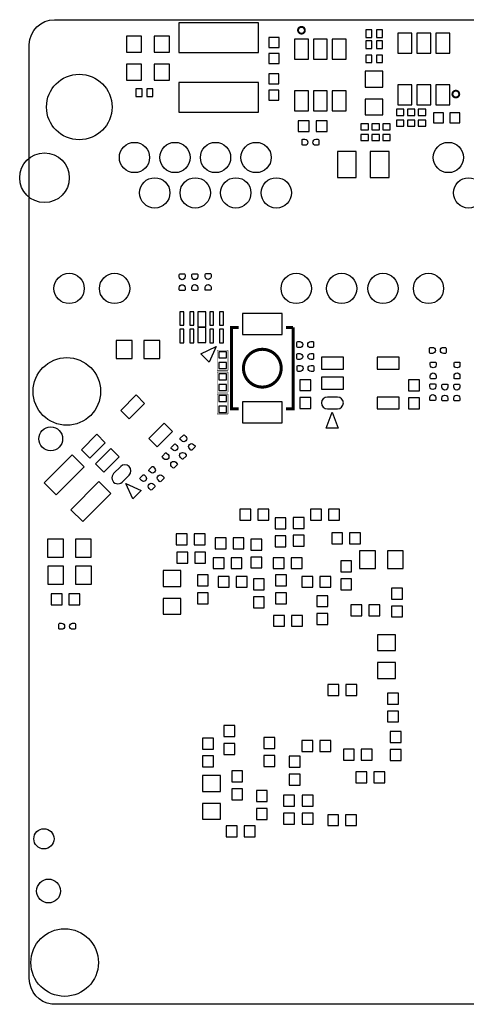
# Model space of a CAD drawing. Extents: x -29.3 to 28.3, y -19.5 to 30.
# Tile 1 of 4: x -29.3 to -6.8, y -19.5 to 30. Entities that reach past the tile are written whole.
import ezdxf

# ---------------------------------------------------------------- set-up
doc = ezdxf.new("R2010")
doc.units = 0
for name, color, linetype in [('BG_OUTLINE', 5, 'CONTINUOUS'), ('PG_SILKSCREEN_BOTTOM', 173, 'CONTINUOUS'), ('PIN_BOTTOM', 132, 'CONTINUOUS')]:
    doc.layers.add(name, color=color, linetype=linetype)

msp = doc.modelspace()

# ---------------------------------------------------------------- linework, layer by layer
at = {"layer": 'BG_OUTLINE'}
msp.add_lwpolyline([(-28.829, -18.206), (-28.829, 28.79, -0.406179), (-27.554, 30.0304), (27.419, 30.0304, -0.39239), (28.321, 29.058), (28.321, -18.2039, -0.396091), (26.942, -19.4996), (-27.559, -19.4996), (-27.6875, -19.4996, -0.378126)], format="xyb", close=True, dxfattribs=at)
at = {"layer": 'PG_SILKSCREEN_BOTTOM'}
for points, const_width in [([(-14.9598, 29.4999, 0.999894), (-15.3001, 29.5, 1.000106), (-14.9598, 29.4999)], 0.0991), ([(-7.1887, 26.2867, 0.999894), (-7.529, 26.2868, 1.000106), (-7.1887, 26.2867)], 0.0991), ([(-16.15, 12.5, 1), (-18.05, 12.5, 1), (-16.15, 12.5)], 0.1524)]:
    msp.add_lwpolyline(points, format="xyb", dxfattribs=dict(at, const_width=const_width))
for points, const_width in [([(-18.2989, 10.4502), (-18.6494, 10.4502), (-18.6494, 14.5498), (-18.2989, 14.5498)], 0.1524), ([(-15.5506, 14.5498), (-15.5506, 10.4502), (-15.9011, 10.4502)], 0.1524), ([(-15.9011, 14.5498), (-15.5506, 14.5498)], 0.1524), ([(-19.3743, 13.4055), (-19.3743, 12.392)], 0.0254), ([(-18.8257, 13.4055), (-19.3743, 13.4055)], 0.0254), ([(-18.8257, 12.392), (-18.8257, 13.4055)], 0.0254), ([(-19.3743, 12.392), (-18.8257, 12.392)], 0.0254), ([(-19.3743, 12.308), (-19.3743, 11.2945)], 0.0254), ([(-18.8257, 12.308), (-19.3743, 12.308)], 0.0254), ([(-18.8257, 11.2945), (-18.8257, 12.308)], 0.0254), ([(-19.3743, 11.2945), (-18.8257, 11.2945)], 0.0254), ([(-19.3743, 11.2055), (-19.3743, 10.192)], 0.0254), ([(-18.8257, 11.2055), (-19.3743, 11.2055)], 0.0254), ([(-18.8257, 10.192), (-18.8257, 11.2055)], 0.0254), ([(-19.3743, 10.192), (-18.8257, 10.192)], 0.0254)]:
    msp.add_lwpolyline(points, dxfattribs=dict(at, const_width=const_width))
for points in [[(-19.7707, 12.805), (-20.195, 13.2294), (-19.4171, 13.5829)], [(-13.2826, 9.4842), (-13.8827, 9.4842), (-13.5826, 10.2843)], [(-23.1988, 6.347), (-23.6231, 5.9227), (-23.9767, 6.7006)]]:
    msp.add_lwpolyline(points, close=True, dxfattribs=at)
at = {"layer": 'PIN_BOTTOM'}
for points in [[(-21.29525, 28.3758), (-17.29475, 28.3758), (-17.29475, 29.8744), (-21.29525, 29.8744)], [(-11.5848, 29.1425), (-11.5848, 29.5235), (-11.8896, 29.5235), (-11.8896, 29.1425)], [(-11.0464, 29.1425), (-11.0464, 29.5235), (-11.3512, 29.5235), (-11.3512, 29.1425)], [(-9.5695, 28.3501), (-9.5695, 29.3509), (-10.2705, 29.3509), (-10.2705, 28.3501)], [(-8.6195, 28.3501), (-8.6195, 29.3509), (-9.3205, 29.3509), (-9.3205, 28.3501)], [(-7.6695, 28.3501), (-7.6695, 29.3509), (-8.3705, 29.3509), (-8.3705, 28.3501)], [(-23.9395, 29.2064), (-23.9395, 28.3936), (-23.1775, 28.3936), (-23.1775, 29.2064)], [(-22.5425, 29.2064), (-22.5425, 28.3936), (-21.7805, 28.3936), (-21.7805, 29.2064)], [(-16.765, 28.6344), (-16.257, 28.6344), (-16.257, 29.1424), (-16.765, 29.1424)], [(-15.4805, 29.0509), (-15.4805, 28.0501), (-14.7795, 28.0501), (-14.7795, 29.0509)], [(-14.5305, 29.0509), (-14.5305, 28.0501), (-13.8295, 28.0501), (-13.8295, 29.0509)], [(-13.5805, 29.0509), (-13.5805, 28.0501), (-12.8795, 28.0501), (-12.8795, 29.0509)], [(-11.5878, 28.5875), (-11.5878, 28.9685), (-11.8926, 28.9685), (-11.8926, 28.5875)], [(-11.0494, 28.5875), (-11.0494, 28.9685), (-11.3542, 28.9685), (-11.3542, 28.5875)], [(-16.765, 27.8216), (-16.257, 27.8216), (-16.257, 28.3296), (-16.765, 28.3296)], [(-11.8976, 28.2505), (-11.8976, 27.8695), (-11.5928, 27.8695), (-11.5928, 28.2505)], [(-11.3592, 28.2505), (-11.3592, 27.8695), (-11.0544, 27.8695), (-11.0544, 28.2505)], [(-23.9395, 27.7964), (-23.9395, 26.9836), (-23.1775, 26.9836), (-23.1775, 27.7964)], [(-22.5425, 27.7964), (-22.5425, 26.9836), (-21.7805, 26.9836), (-21.7805, 27.7964)], [(-16.261, 27.3064), (-16.769, 27.3064), (-16.769, 26.7984), (-16.261, 26.7984)], [(-11.03005, 27.44005), (-11.92995, 27.44005), (-11.92995, 26.63995), (-11.03005, 26.63995)], [(-21.29525, 25.3736), (-17.29475, 25.3736), (-17.29475, 26.8722), (-21.29525, 26.8722)], [(-9.5695, 25.7491), (-9.5695, 26.7499), (-10.2705, 26.7499), (-10.2705, 25.7491)], [(-8.6195, 25.7491), (-8.6195, 26.7499), (-9.3205, 26.7499), (-9.3205, 25.7491)], [(-7.6695, 25.7491), (-7.6695, 26.7499), (-8.3705, 26.7499), (-8.3705, 25.7491)], [(-23.1548, 26.1685), (-23.1548, 26.5495), (-23.4596, 26.5495), (-23.4596, 26.1685)], [(-22.6164, 26.1685), (-22.6164, 26.5495), (-22.9212, 26.5495), (-22.9212, 26.1685)], [(-16.261, 26.4936), (-16.769, 26.4936), (-16.769, 25.9856), (-16.261, 25.9856)], [(-15.4805, 26.4499), (-15.4805, 25.4491), (-14.7795, 25.4491), (-14.7795, 26.4499)], [(-14.5305, 26.4499), (-14.5305, 25.4491), (-13.8295, 25.4491), (-13.8295, 26.4499)], [(-13.5805, 26.4499), (-13.5805, 25.4491), (-12.8795, 25.4491), (-12.8795, 26.4499)], [(-11.03005, 26.04005), (-11.92995, 26.04005), (-11.92995, 25.23995), (-11.03005, 25.23995)], [(-10.3505, 25.2168), (-9.9695, 25.2168), (-9.9695, 25.5216), (-10.3505, 25.5216)], [(-9.4195, 25.5216), (-9.8005, 25.5216), (-9.8005, 25.2168), (-9.4195, 25.2168)], [(-9.2505, 25.2168), (-8.8695, 25.2168), (-8.8695, 25.5216), (-9.2505, 25.5216)], [(-7.9724, 24.836), (-7.9724, 25.344), (-8.4804, 25.344), (-8.4804, 24.836)], [(-7.1596, 24.836), (-7.1596, 25.344), (-7.6676, 25.344), (-7.6676, 24.836)], [(-14.7421, 24.4), (-14.7421, 24.9499), (-15.292, 24.9499), (-15.292, 24.4)], [(-13.8419, 24.4), (-13.8419, 24.9499), (-14.3918, 24.9499), (-14.3918, 24.4)], [(-12.1375, 24.4858), (-11.7565, 24.4858), (-11.7565, 24.7906), (-12.1375, 24.7906)], [(-11.2015, 24.7906), (-11.5825, 24.7906), (-11.5825, 24.4858), (-11.2015, 24.4858)], [(-11.0375, 24.4858), (-10.6565, 24.4858), (-10.6565, 24.7906), (-11.0375, 24.7906)], [(-10.3505, 24.6784), (-9.9695, 24.6784), (-9.9695, 24.9832), (-10.3505, 24.9832)], [(-9.4195, 24.9832), (-9.8005, 24.9832), (-9.8005, 24.6784), (-9.4195, 24.6784)], [(-9.2505, 24.6784), (-8.8695, 24.6784), (-8.8695, 24.9832), (-9.2505, 24.9832)], [(-12.1375, 23.9474), (-11.7565, 23.9474), (-11.7565, 24.2522), (-12.1375, 24.2522)], [(-11.2015, 24.2522), (-11.5825, 24.2522), (-11.5825, 23.9474), (-11.2015, 23.9474)], [(-11.0375, 23.9474), (-10.6565, 23.9474), (-10.6565, 24.2522), (-11.0375, 24.2522)], [(-13.32, 23.4), (-13.32, 22.1), (-12.37, 22.1), (-12.37, 23.4)], [(-11.67, 23.4), (-11.67, 22.1), (-10.72, 22.1), (-10.72, 23.4)], [(-21.0508, 14.6569), (-21.0508, 15.3369), (-21.2508, 15.3369), (-21.2508, 14.6569)], [(-20.5504, 14.6569), (-20.5504, 15.3369), (-20.7504, 15.3369), (-20.7504, 14.6569)], [(-19.95, 14.5812), (-19.95, 15.3312), (-20.35, 15.3312), (-20.35, 14.5812)], [(-19.5496, 14.6569), (-19.5496, 15.3369), (-19.7496, 15.3369), (-19.7496, 14.6569)], [(-19.0492, 14.6569), (-19.0492, 15.3369), (-19.2492, 15.3369), (-19.2492, 14.6569)], [(-16.1005, 15.2495), (-18.0995, 15.2495), (-18.0995, 14.2005), (-16.1005, 14.2005)], [(-21.0508, 13.7831), (-21.0508, 14.4631), (-21.2508, 14.4631), (-21.2508, 13.7831)], [(-20.5504, 13.7831), (-20.5504, 14.4631), (-20.7504, 14.4631), (-20.7504, 13.7831)], [(-19.95, 13.7888), (-19.95, 14.5388), (-20.35, 14.5388), (-20.35, 13.7888)], [(-19.5496, 13.7831), (-19.5496, 14.4631), (-19.7496, 14.4631), (-19.7496, 13.7831)], [(-19.0492, 13.7831), (-19.0492, 14.4631), (-19.2492, 14.4631), (-19.2492, 13.7831)], [(-23.6579, 12.987), (-23.6579, 13.8869), (-24.458, 13.8869), (-24.458, 12.987)], [(-22.2579, 12.987), (-22.2579, 13.8869), (-23.058, 13.8869), (-23.058, 12.987)], [(-18.9095, 13.3216), (-19.2905, 13.3216), (-19.2905, 13.0168), (-18.9095, 13.0168)], [(-14.12005, 13.04995), (-14.12005, 12.45005), (-13.01995, 12.45005), (-13.01995, 13.04995)], [(-11.31995, 13.04995), (-11.31995, 12.45005), (-10.21985, 12.45005), (-10.21985, 13.04995)], [(-18.9095, 12.7832), (-19.2905, 12.7832), (-19.2905, 12.4784), (-18.9095, 12.4784)], [(-19.2905, 11.9168), (-18.9095, 11.9168), (-18.9095, 12.2216), (-19.2905, 12.2216)], [(-15.20595, 11.37215), (-14.65605, 11.37215), (-14.65605, 11.92205), (-15.20595, 11.92205)], [(-14.12005, 12.04995), (-14.12005, 11.45005), (-13.01995, 11.45005), (-13.01995, 12.04995)], [(-9.73495, 11.36115), (-9.18505, 11.36115), (-9.18505, 11.91105), (-9.73495, 11.91105)], [(-19.2905, 11.3784), (-18.9095, 11.3784), (-18.9095, 11.6832), (-19.2905, 11.6832)], [(-24.22944, 10.37695), (-23.80525, 9.95276), (-23.02736, 10.73065), (-23.45155, 11.15484)], [(-18.9095, 11.1216), (-19.2905, 11.1216), (-19.2905, 10.8168), (-18.9095, 10.8168)], [(-15.20595, 10.47195), (-14.65605, 10.47195), (-14.65605, 11.02185), (-15.20595, 11.02185)], [(-11.31995, 11.04995), (-11.31995, 10.45005), (-10.21985, 10.45005), (-10.21985, 11.04995)], [(-9.73495, 10.46095), (-9.18505, 10.46095), (-9.18505, 11.01085), (-9.73495, 11.01085)], [(-18.9095, 10.5832), (-19.2905, 10.5832), (-19.2905, 10.2784), (-18.9095, 10.2784)], [(-16.1005, 10.7995), (-18.0995, 10.7995), (-18.0995, 9.7505), (-16.1005, 9.7505)], [(-22.81524, 8.96275), (-22.39105, 8.53856), (-21.61316, 9.31645), (-22.03735, 9.74064)], [(-26.20944, 8.39695), (-25.78525, 7.97276), (-25.00736, 8.75065), (-25.43155, 9.17484)], [(-25.50234, 7.68985), (-25.07815, 7.26566), (-24.30026, 8.04355), (-24.72445, 8.46774)], [(-27.48302, 6.12311), (-26.06951, 7.53662), (-26.67119, 8.13829), (-28.08469, 6.72478)], [(-26.13941, 4.77951), (-24.72591, 6.19301), (-25.32758, 6.79469), (-26.74109, 5.38119)], [(-18.22905, 5.40575), (-18.22905, 4.85585), (-17.67915, 4.85585), (-17.67915, 5.40575)], [(-17.32885, 5.40575), (-17.32885, 4.85585), (-16.77895, 4.85585), (-16.77895, 5.40575)], [(-16.45815, 4.41695), (-15.90825, 4.41695), (-15.90825, 4.96685), (-16.45815, 4.96685)], [(-15.54375, 4.44235), (-14.99385, 4.44235), (-14.99385, 4.99225), (-15.54375, 4.99225)], [(-14.1197, 4.8558), (-14.1197, 5.4057), (-14.6696, 5.4057), (-14.6696, 4.8558)], [(-13.2195, 4.8558), (-13.2195, 5.4057), (-13.7694, 5.4057), (-13.7694, 4.8558)], [(-21.42945, 4.16095), (-21.42945, 3.61105), (-20.87955, 3.61105), (-20.87955, 4.16095)], [(-20.52925, 4.16095), (-20.52925, 3.61105), (-19.97935, 3.61105), (-19.97935, 4.16095)], [(-16.45815, 3.51675), (-15.90825, 3.51675), (-15.90825, 4.06665), (-16.45815, 4.06665)], [(-15.54375, 3.54215), (-14.99385, 3.54215), (-14.99385, 4.09205), (-15.54375, 4.09205)], [(-13.60625, 4.21175), (-13.60625, 3.66185), (-13.05635, 3.66185), (-13.05635, 4.21175)], [(-12.70605, 4.21175), (-12.70605, 3.66185), (-12.15615, 3.66185), (-12.15615, 4.21175)], [(-27.1089, 2.997), (-27.1089, 3.8969), (-27.909, 3.8969), (-27.909, 2.997)], [(-25.7089, 2.997), (-25.7089, 3.8969), (-26.509, 3.8969), (-26.509, 2.997)], [(-18.9237, 3.408), (-18.9237, 3.9579), (-19.4736, 3.9579), (-19.4736, 3.408)], [(-18.0235, 3.408), (-18.0235, 3.9579), (-18.5734, 3.9579), (-18.5734, 3.408)], [(-17.67725, 3.35015), (-17.12735, 3.35015), (-17.12735, 3.90005), (-17.67725, 3.90005)], [(-21.40405, 3.24655), (-21.40405, 2.69665), (-20.85415, 2.69665), (-20.85415, 3.24655)], [(-20.50385, 3.24655), (-20.50385, 2.69665), (-19.95395, 2.69665), (-19.95395, 3.24655)], [(-17.67725, 2.44995), (-17.12735, 2.44995), (-17.12735, 2.99985), (-17.67725, 2.99985)], [(-12.20325, 3.32015), (-12.20325, 2.42025), (-11.40315, 2.42025), (-11.40315, 3.32015)], [(-10.80325, 3.32015), (-10.80325, 2.42025), (-10.00315, 2.42025), (-10.00315, 3.32015)], [(-27.1009, 1.643), (-27.1009, 2.5429), (-27.901, 2.5429), (-27.901, 1.643)], [(-25.7009, 1.643), (-25.7009, 2.5429), (-26.501, 2.5429), (-26.501, 1.643)], [(-19.0253, 2.4174), (-19.0253, 2.9673), (-19.5752, 2.9673), (-19.5752, 2.4174)], [(-18.1251, 2.4174), (-18.1251, 2.9673), (-18.675, 2.9673), (-18.675, 2.4174)], [(-16.0027, 2.4176), (-16.0027, 2.9675), (-16.5526, 2.9675), (-16.5526, 2.4176)], [(-15.1025, 2.4176), (-15.1025, 2.9675), (-15.6524, 2.9675), (-15.6524, 2.4176)], [(-13.15605, 2.25795), (-12.60615, 2.25795), (-12.60615, 2.80785), (-13.15605, 2.80785)], [(-22.09415, 1.51915), (-21.19425, 1.51915), (-21.19425, 2.31925), (-22.09415, 2.31925)], [(-20.36975, 1.54675), (-19.81985, 1.54675), (-19.81985, 2.09665), (-20.36975, 2.09665)], [(-18.7713, 1.4778), (-18.7713, 2.0277), (-19.3212, 2.0277), (-19.3212, 1.4778)], [(-17.8711, 1.4778), (-17.8711, 2.0277), (-18.421, 2.0277), (-18.421, 1.4778)], [(-16.43265, 1.54675), (-15.88275, 1.54675), (-15.88275, 2.09665), (-16.43265, 2.09665)], [(-15.10485, 2.02735), (-15.10485, 1.47745), (-14.55495, 1.47745), (-14.55495, 2.02735)], [(-14.20465, 2.02735), (-14.20465, 1.47745), (-13.65475, 1.47745), (-13.65475, 2.02735)], [(-17.55025, 1.35115), (-17.00035, 1.35115), (-17.00035, 1.90105), (-17.55025, 1.90105)], [(-13.15605, 1.35775), (-12.60615, 1.35775), (-12.60615, 1.90765), (-13.15605, 1.90765)], [(-27.1831, 0.592), (-27.1831, 1.1419), (-27.733, 1.1419), (-27.733, 0.592)], [(-26.2829, 0.592), (-26.2829, 1.1419), (-26.8328, 1.1419), (-26.8328, 0.592)], [(-20.36975, 0.64655), (-19.81985, 0.64655), (-19.81985, 1.19645), (-20.36975, 1.19645)], [(-17.55025, 0.45095), (-17.00035, 0.45095), (-17.00035, 1.00085), (-17.55025, 1.00085)], [(-16.43265, 0.64655), (-15.88275, 0.64655), (-15.88275, 1.19645), (-16.43265, 1.19645)], [(-13.80025, 1.05525), (-14.35015, 1.05525), (-14.35015, 0.50535), (-13.80025, 0.50535)], [(-10.59065, 0.88635), (-10.04075, 0.88635), (-10.04075, 1.43625), (-10.59065, 1.43625)], [(-22.09415, 0.11915), (-21.19425, 0.11915), (-21.19425, 0.91925), (-22.09415, 0.91925)], [(-12.0911, 0.0427), (-12.0911, 0.5926), (-12.641, 0.5926), (-12.641, 0.0427)], [(-11.1909, 0.0427), (-11.1909, 0.5926), (-11.7408, 0.5926), (-11.7408, 0.0427)], [(-10.59065, -0.01385), (-10.04075, -0.01385), (-10.04075, 0.53605), (-10.59065, 0.53605)], [(-16.53085, 0.06475), (-16.53085, -0.48515), (-15.98095, -0.48515), (-15.98095, 0.06475)], [(-15.63065, 0.06475), (-15.63065, -0.48515), (-15.08075, -0.48515), (-15.08075, 0.06475)], [(-13.80025, 0.15505), (-14.35015, 0.15505), (-14.35015, -0.39485), (-13.80025, -0.39485)], [(-10.39925, -0.90655), (-11.29915, -0.90655), (-11.29915, -1.70665), (-10.39925, -1.70665)], [(-10.39925, -2.30655), (-11.29915, -2.30655), (-11.29915, -3.10665), (-10.39925, -3.10665)], [(-13.2468, -3.9578), (-13.2468, -3.4079), (-13.7967, -3.4079), (-13.7967, -3.9578)], [(-12.3466, -3.9578), (-12.3466, -3.4079), (-12.8965, -3.4079), (-12.8965, -3.9578)], [(-10.79385, -4.39685), (-10.24395, -4.39685), (-10.24395, -3.84695), (-10.79385, -3.84695)], [(-10.79385, -5.29705), (-10.24395, -5.29705), (-10.24395, -4.74715), (-10.79385, -4.74715)], [(-19.03205, -6.02755), (-18.48215, -6.02755), (-18.48215, -5.47765), (-19.03205, -5.47765)], [(-10.11705, -5.77735), (-10.66695, -5.77735), (-10.66695, -6.32725), (-10.11705, -6.32725)], [(-19.56605, -6.10755), (-20.11595, -6.10755), (-20.11595, -6.65745), (-19.56605, -6.65745)], [(-19.03205, -6.92775), (-18.48215, -6.92775), (-18.48215, -6.37785), (-19.03205, -6.37785)], [(-16.47485, -6.08215), (-17.02475, -6.08215), (-17.02475, -6.63205), (-16.47485, -6.63205)], [(-15.10485, -6.22765), (-15.10485, -6.77755), (-14.55495, -6.77755), (-14.55495, -6.22765)], [(-14.20465, -6.22765), (-14.20465, -6.77755), (-13.65475, -6.77755), (-13.65475, -6.22765)], [(-13.02205, -6.66445), (-13.02205, -7.21435), (-12.47215, -7.21435), (-12.47215, -6.66445)], [(-12.12185, -6.66445), (-12.12185, -7.21435), (-11.57195, -7.21435), (-11.57195, -6.66445)], [(-10.11705, -6.67755), (-10.66695, -6.67755), (-10.66695, -7.22745), (-10.11705, -7.22745)], [(-19.56605, -7.00775), (-20.11595, -7.00775), (-20.11595, -7.55765), (-19.56605, -7.55765)], [(-16.47485, -6.98235), (-17.02475, -6.98235), (-17.02475, -7.53225), (-16.47485, -7.53225)], [(-15.19705, -7.02195), (-15.74695, -7.02195), (-15.74695, -7.57185), (-15.19705, -7.57185)], [(-18.64245, -8.30845), (-18.09255, -8.30845), (-18.09255, -7.75855), (-18.64245, -7.75855)], [(-15.19705, -7.92215), (-15.74695, -7.92215), (-15.74695, -8.47205), (-15.19705, -8.47205)], [(-12.38705, -7.80225), (-12.38705, -8.35215), (-11.83715, -8.35215), (-11.83715, -7.80225)], [(-11.48685, -7.80225), (-11.48685, -8.35215), (-10.93695, -8.35215), (-10.93695, -7.80225)], [(-19.21305, -7.99315), (-20.11295, -7.99315), (-20.11295, -8.79325), (-19.21305, -8.79325)], [(-18.64245, -9.20865), (-18.09255, -9.20865), (-18.09255, -8.65875), (-18.64245, -8.65875)], [(-16.84825, -8.74915), (-17.39815, -8.74915), (-17.39815, -9.29905), (-16.84825, -9.29905)], [(-19.21305, -9.39315), (-20.11295, -9.39315), (-20.11295, -10.19325), (-19.21305, -10.19325)], [(-15.47865, -8.98225), (-16.02855, -8.98225), (-16.02855, -9.53215), (-15.47865, -9.53215)], [(-14.53995, -8.98225), (-15.08985, -8.98225), (-15.08985, -9.53215), (-14.53995, -9.53215)], [(-16.84825, -9.64935), (-17.39815, -9.64935), (-17.39815, -10.19925), (-16.84825, -10.19925)], [(-15.47865, -9.88245), (-16.02855, -9.88245), (-16.02855, -10.43235), (-15.47865, -10.43235)], [(-14.53995, -9.88245), (-15.08985, -9.88245), (-15.08985, -10.43235), (-14.53995, -10.43235)], [(-13.80945, -9.96145), (-13.80945, -10.51135), (-13.25955, -10.51135), (-13.25955, -9.96145)], [(-12.90925, -9.96145), (-12.90925, -10.51135), (-12.35935, -10.51135), (-12.35935, -9.96145)], [(-18.3649, -11.0698), (-18.3649, -10.5199), (-18.9148, -10.5199), (-18.9148, -11.0698)], [(-17.4647, -11.0698), (-17.4647, -10.5199), (-18.0146, -10.5199), (-18.0146, -11.0698)]]:
    msp.add_lwpolyline(points, close=True, dxfattribs=at)
for points in [[(-14.9571, 23.714), (-15.0587, 23.714, -0.376069), (-15.1011, 23.7624), (-15.1011, 23.9783, -0.364927), (-15.0587, 24.014), (-14.9571, 24.014, -0.99952)], [(-14.4069, 24.014), (-14.3053, 24.014, -0.376069), (-14.2629, 23.9656), (-14.2629, 23.7497, -0.364927), (-14.3053, 23.714), (-14.4069, 23.714, -0.99952)], [(-21.285, 17.0981), (-21.285, 17.1997, -0.376069), (-21.2366, 17.2421), (-21.0207, 17.2421, -0.364927), (-20.985, 17.1997), (-20.985, 17.0981, -0.99952)], [(-20.648, 17.1031), (-20.648, 17.2047, -0.376069), (-20.5996, 17.2471), (-20.3837, 17.2471, -0.364927), (-20.348, 17.2047), (-20.348, 17.1031, -0.99952)], [(-19.98, 17.1111), (-19.98, 17.2127, -0.376069), (-19.9316, 17.2551), (-19.7157, 17.2551, -0.364927), (-19.68, 17.2127), (-19.68, 17.1111, -0.99952)], [(-20.985, 16.5479), (-20.985, 16.4463, -0.376069), (-21.0334, 16.4039), (-21.2493, 16.4039, -0.364927), (-21.285, 16.4463), (-21.285, 16.5479, -0.99952)], [(-20.348, 16.5529), (-20.348, 16.4513, -0.376069), (-20.3964, 16.4089), (-20.6123, 16.4089, -0.364927), (-20.648, 16.4513), (-20.648, 16.5529, -0.99952)], [(-19.68, 16.5609), (-19.68, 16.4593, -0.376069), (-19.7284, 16.4169), (-19.9443, 16.4169, -0.364927), (-19.98, 16.4593), (-19.98, 16.5609, -0.99952)], [(-15.2141, 13.535), (-15.3157, 13.535, -0.376069), (-15.3581, 13.5834), (-15.3581, 13.7993, -0.364927), (-15.3157, 13.835), (-15.2141, 13.835, -0.99952)], [(-14.6639, 13.835), (-14.5623, 13.835, -0.376069), (-14.5199, 13.7866), (-14.5199, 13.5707, -0.364927), (-14.5623, 13.535), (-14.6639, 13.535, -0.99952)], [(-8.5371, 13.245), (-8.6387, 13.245, -0.376069), (-8.6811, 13.2934), (-8.6811, 13.5093, -0.364927), (-8.6387, 13.545), (-8.5371, 13.545, -0.99952)], [(-7.9869, 13.545), (-7.8853, 13.545, -0.376069), (-7.8429, 13.4966), (-7.8429, 13.2807, -0.364927), (-7.8853, 13.245), (-7.9869, 13.245, -0.99952)], [(-15.2121, 12.935), (-15.3137, 12.935, -0.376069), (-15.3561, 12.9834), (-15.3561, 13.1993, -0.364927), (-15.3137, 13.235), (-15.2121, 13.235, -0.99952)], [(-14.6619, 13.235), (-14.5603, 13.235, -0.376069), (-14.5179, 13.1866), (-14.5179, 12.9707, -0.364927), (-14.5603, 12.935), (-14.6619, 12.935, -0.99952)], [(-15.1991, 12.338), (-15.3007, 12.338, -0.376069), (-15.3431, 12.3864), (-15.3431, 12.6023, -0.364927), (-15.3007, 12.638), (-15.1991, 12.638, -0.99952)], [(-14.6489, 12.638), (-14.5473, 12.638, -0.376069), (-14.5049, 12.5896), (-14.5049, 12.3737, -0.364927), (-14.5473, 12.338), (-14.6489, 12.338, -0.99952)], [(-8.65, 12.6651), (-8.65, 12.7667, -0.376069), (-8.6016, 12.8091), (-8.3857, 12.8091, -0.364927), (-8.35, 12.7667), (-8.35, 12.6651, -0.99952)], [(-7.45, 12.6651), (-7.45, 12.7667, -0.376069), (-7.4016, 12.8091), (-7.1857, 12.8091, -0.364927), (-7.15, 12.7667), (-7.15, 12.6651, -0.99952)], [(-8.35, 12.1149), (-8.35, 12.0133, -0.376069), (-8.3984, 11.9709), (-8.6143, 11.9709, -0.364927), (-8.65, 12.0133), (-8.65, 12.1149, -0.99952)], [(-7.15, 12.1149), (-7.15, 12.0133, -0.376069), (-7.1984, 11.9709), (-7.4143, 11.9709, -0.364927), (-7.45, 12.0133), (-7.45, 12.1149, -0.99952)], [(-8.67, 11.5751), (-8.67, 11.6767, -0.376069), (-8.6216, 11.7191), (-8.4057, 11.7191, -0.364927), (-8.37, 11.6767), (-8.37, 11.5751, -0.99952)], [(-8.06, 11.5451), (-8.06, 11.6467, -0.376069), (-8.0116, 11.6891), (-7.7957, 11.6891, -0.364927), (-7.76, 11.6467), (-7.76, 11.5451, -0.99952)], [(-7.46, 11.5451), (-7.46, 11.6467, -0.376069), (-7.4116, 11.6891), (-7.1957, 11.6891, -0.364927), (-7.16, 11.6467), (-7.16, 11.5451, -0.99952)], [(-13.3199, 11.04995), (-13.8201, 11.04995, 1), (-13.8201, 10.45005), (-13.3199, 10.45005, 1)], [(-8.37, 11.0249), (-8.37, 10.9233, -0.376069), (-8.4184, 10.8809), (-8.6343, 10.8809, -0.364927), (-8.67, 10.9233), (-8.67, 11.0249, -0.99952)], [(-7.76, 10.9949), (-7.76, 10.8933, -0.376069), (-7.8084, 10.8509), (-8.0243, 10.8509, -0.364927), (-8.06, 10.8933), (-8.06, 10.9949, -0.99952)], [(-7.16, 10.9949), (-7.16, 10.8933, -0.376069), (-7.2084, 10.8509), (-7.4243, 10.8509, -0.364927), (-7.46, 10.8933), (-7.46, 10.9949, -0.99952)], [(-21.1601, 8.8431), (-21.2319, 8.9149, -0.376066), (-21.2277, 8.9791), (-21.075, 9.1318, -0.36479), (-21.0198, 9.127), (-20.948, 9.0552, -0.999791)], [(-21.6092, 8.3941), (-21.681, 8.4659, -0.376066), (-21.6768, 8.5301), (-21.5241, 8.6828, -0.36479), (-21.4689, 8.678), (-21.3971, 8.6062, -0.999791)], [(-20.5589, 8.6661), (-20.4871, 8.5943, -0.376066), (-20.4913, 8.5301), (-20.644, 8.3774, -0.36479), (-20.6992, 8.3822), (-20.771, 8.454, -0.999791)], [(-22.0582, 7.9451), (-22.13, 8.0169, -0.376066), (-22.1258, 8.0811), (-21.9731, 8.2338, -0.36479), (-21.9179, 8.229), (-21.8461, 8.1572, -0.999791)], [(-21.008, 8.2171), (-20.9362, 8.1453, -0.376066), (-20.9404, 8.0811), (-21.0931, 7.9284, -0.36479), (-21.1483, 7.9332), (-21.2201, 8.005, -0.999791)], [(-24.22945, 7.54854), (-24.58314, 7.19485, 1), (-24.15895, 6.77066), (-23.80526, 7.12435, 1)], [(-22.7328, 7.2646), (-22.8046, 7.3364, -0.376066), (-22.8004, 7.4006), (-22.6477, 7.5533, -0.36479), (-22.5925, 7.5485), (-22.5207, 7.4767, -0.999791)], [(-21.457, 7.7681), (-21.3852, 7.6963, -0.376066), (-21.3894, 7.6321), (-21.5421, 7.4794, -0.36479), (-21.5973, 7.4842), (-21.6691, 7.556, -0.999791)], [(-23.1838, 6.8436), (-23.2556, 6.9154, -0.376066), (-23.2514, 6.9796), (-23.0987, 7.1323, -0.36479), (-23.0435, 7.1275), (-22.9717, 7.0557, -0.999791)], [(-22.1316, 7.0876), (-22.0598, 7.0158, -0.376066), (-22.064, 6.9516), (-22.2167, 6.7989, -0.36479), (-22.2719, 6.8037), (-22.3437, 6.8755, -0.999791)], [(-22.5826, 6.6666), (-22.5108, 6.5948, -0.376066), (-22.515, 6.5306), (-22.6677, 6.3779, -0.36479), (-22.7229, 6.3827), (-22.7947, 6.4545, -0.999791)], [(-27.2031, -0.635), (-27.3047, -0.635, -0.376069), (-27.3471, -0.5866), (-27.3471, -0.3707, -0.364927), (-27.3047, -0.335), (-27.2031, -0.335, -0.99952)], [(-26.6529, -0.335), (-26.5513, -0.335, -0.376069), (-26.5089, -0.3834), (-26.5089, -0.5993, -0.364927), (-26.5513, -0.635), (-26.6529, -0.635, -0.99952)]]:
    msp.add_lwpolyline(points, format="xyb", close=True, dxfattribs=at)
for centre, radius in [((-26.3144, 25.6384), 1.64975), ((-23.5356, 23.0984), 0.762), ((-21.496, 23.0984), 0.762), ((-19.4564, 23.0984), 0.762), ((-17.4142, 23.0984), 0.762), ((-7.7343, 23.0984), 0.762), ((-28.0645, 22.0798), 1.2497), ((-22.5146, 21.3178), 0.762), ((-20.4749, 21.3178), 0.762), ((-18.4353, 21.3178), 0.762), ((-16.3957, 21.3178), 0.762), ((-6.7158, 21.3178), 0.762), ((-26.8249, 16.5096), 0.762), ((-24.5364, 16.5096), 0.762), ((-15.3949, 16.5096), 0.762), ((-13.1064, 16.5096), 0.762), ((-11.0261, 16.5096), 0.762), ((-8.7351, 16.5096), 0.762), ((-26.94, 11.33), 1.7), ((-27.752, 8.944), 0.59945), ((-28.093, -11.173), 0.508), ((-27.86, -13.8), 0.59945), ((-27.051, -17.399), 1.7)]:
    msp.add_circle(centre, radius, dxfattribs=at)

doc.saveas('drawing.dxf')
